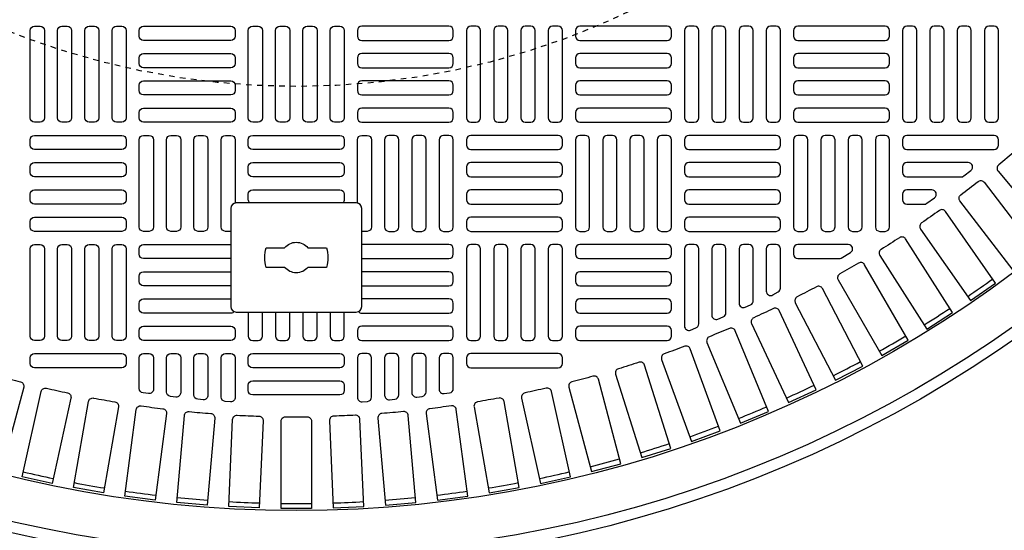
# Model space of a CAD drawing. Extents: x 1081 to 2220, y 0 to 2796.
# Tile 112 of 161: x 1771 to 1789, y 1295 to 1304. Entities that reach past the tile are written whole.
import ezdxf

# ---------------------------------------------------------------- set-up
doc = ezdxf.new("R2010")
doc.units = 0
doc.header["$MEASUREMENT"] = 0
doc.header["$PDSIZE"] = 1
doc.linetypes.add('HIDDEN2', pattern=[0.28125, 0.1875, -0.09375])
doc.layers.get('DEFPOINTS').update_dxf_attribs({"linetype": 'CONTINUOUS'})
for name, color, linetype in [('DIM', 3, 'CONTINUOUS'), ('TANK-MANHOLE-COVER-40', 2, 'CONTINUOUS'), ('TANK-MANHOLE-COVER-HATCH-40', 252, 'CONTINUOUS'), ('TANK-SLOPE', 3, 'CONTINUOUS')]:
    doc.layers.add(name, color=color, linetype=linetype)
doc.styles.add('SIMPLEX', font='simplex')
doc.dimstyles.new('DIM64', dxfattribs={"dimscale": 64, "dimtxt": 0.09375, "dimasz": 0.09375, "dimexe": 0.0625, "dimexo": 0.0625, "dimgap": 0.046875, "dimtad": 1, "dimdec": 4, "dimzin": 3, "dimdsep": 46, "dimlunit": 4, "dimtxsty": 'SIMPLEX', "dimcen": 0, "dimclrd": 256, "dimclre": 256, "dimclrt": 256, "dimadec": 0, "dimazin": 0, "dimtfac": 1, "dimtdec": 4, "dimtmove": 0, "dimatfit": 3, "dimfxl": 1, "dimfrac": 2, "dimtolj": 1, "dimtzin": 0, "dimarcsym": 0})

# ---------------------------------------------------------------- blocks, each defined once
blk = doc.blocks.new('*D63')
at = {"layer": 'DEFPOINTS', "color": 0, "transparency": 16777216}
for p in [(1524.635, 1317.018), (1875.135, 1317.018), (1524.635, 1188.018)]:
    blk.add_point(p, dxfattribs=at)
at = {"layer": 'DIM', "lineweight": -2, "transparency": 16777216}
for p, q in [((1524.635, 1313.018), (1524.635, 1184.018)), ((1869.135, 1188.018), (1530.635, 1188.018))]:
    blk.add_line(p, q, dxfattribs=at)
at = {"layer": 'DIM', "transparency": 16777216}
for points in [[(1530.635, 1189.018), (1530.635, 1187.018), (1524.635, 1188.018)], [(1869.135, 1189.018), (1869.135, 1187.018), (1875.135, 1188.018)]]:
    blk.add_solid(points, dxfattribs=at)
at = {"layer": 'DIM', "transparency": 16777216, "insert": (1699.885, 1195.59), "char_height": 6, "attachment_point": 5, "style": 'SIMPLEX'}
blk.add_mtext('\\A1;29\'-2 1/2" (F.V. TANK LENGTH)', dxfattribs=at)

msp = doc.modelspace()

# ---------------------------------------------------------------- linework, layer by layer
at = {"layer": 'DEFPOINTS', "color": 8, "linetype": 'HIDDEN2', "ltscale": 0.125}
msp.add_circle((1775.88576, 1317.01839), 14, dxfattribs=at)
msp.add_circle((1775.88576, 1317.01839), 14, dxfattribs=at)
at = {"layer": 'TANK-MANHOLE-COVER-40', "color": 2, "linetype": 'Continuous', "flags": 128}
for points in [[(1776.96767, 1298.94753, 0.41421356), (1777.06609, 1299.04595), (1777.06609, 1300.8176, 0.41421356), (1776.96767, 1300.91603), (1774.80231, 1300.91603, 0.41421356), (1774.70389, 1300.8176), (1774.70389, 1299.04595, 0.41421356), (1774.80231, 1298.94753)], [(1776.09609, 1299.75461, -0.4662524), (1775.67389, 1299.75461), (1775.34231, 1299.75461, -0.15910028), (1775.34231, 1300.10894), (1775.67389, 1300.10894, -0.4662524), (1776.09609, 1300.10894), (1776.42767, 1300.10894, -0.15910028), (1776.42767, 1299.75461)]]:
    msp.add_lwpolyline(points, format="xyb", close=True, dxfattribs=at)
at = {"layer": 'TANK-MANHOLE-COVER-40', "color": 4, "linetype": 'Continuous'}
msp.add_circle((1775.88499, 1317.01839), 22.63902, dxfattribs=at)
at = {"layer": 'TANK-MANHOLE-COVER-40', "color": 1, "linetype": 'Continuous'}
msp.add_circle((1775.88499, 1317.01839), 22.44094, dxfattribs=at)
at = {"layer": 'TANK-MANHOLE-COVER-40', "color": 2, "linetype": 'Continuous'}
msp.add_circle((1775.88499, 1317.01839), 21.65354, dxfattribs=at)
at = {"layer": 'TANK-MANHOLE-COVER-HATCH-40', "linetype": 'Continuous', "flags": 128}
for points in [[(1771.25901, 1304.10501, -0.41421356), (1771.33775, 1304.02627), (1771.33775, 1302.45146, -0.41421356), (1771.25901, 1302.37272), (1771.16058, 1302.37272, -0.41421356), (1771.08184, 1302.45146), (1771.08184, 1304.02627, -0.41421356), (1771.16058, 1304.10501)], [(1771.75113, 1304.10501, -0.41421356), (1771.82987, 1304.02627), (1771.82987, 1302.45146, -0.41421356), (1771.75113, 1302.37272), (1771.65271, 1302.37272, -0.41421356), (1771.57397, 1302.45146), (1771.57397, 1304.02627, -0.41421356), (1771.65271, 1304.10501)], [(1772.24326, 1304.10501, -0.41421356), (1772.322, 1304.02627), (1772.322, 1302.45146, -0.41421356), (1772.24326, 1302.37272), (1772.14483, 1302.37272, -0.41421356), (1772.06609, 1302.45146), (1772.06609, 1304.02627, -0.41421356), (1772.14483, 1304.10501)], [(1772.73539, 1304.10501, -0.41421356), (1772.81413, 1304.02627), (1772.81413, 1302.45146, -0.41421356), (1772.73539, 1302.37272), (1772.63696, 1302.37272, -0.41421356), (1772.55822, 1302.45146), (1772.55822, 1304.02627, -0.41421356), (1772.63696, 1304.10501)], [(1773.05035, 1304.02627, -0.41421356), (1773.12909, 1304.10501), (1774.70389, 1304.10501, -0.41421356), (1774.78263, 1304.02627), (1774.78263, 1303.92784, -0.41421356), (1774.70389, 1303.8491), (1773.12909, 1303.8491, -0.41421356), (1773.05035, 1303.92784)], [(1775.19602, 1304.10501, -0.41421356), (1775.27476, 1304.02627), (1775.27476, 1302.45146, -0.41421356), (1775.19602, 1302.37272), (1775.09759, 1302.37272, -0.41421356), (1775.01885, 1302.45146), (1775.01885, 1304.02627, -0.41421356), (1775.09759, 1304.10501)], [(1775.68814, 1304.10501, -0.41421356), (1775.76688, 1304.02627), (1775.76688, 1302.45146, -0.41421356), (1775.68814, 1302.37272), (1775.58972, 1302.37272, -0.41421356), (1775.51098, 1302.45146), (1775.51098, 1304.02627, -0.41421356), (1775.58972, 1304.10501)], [(1776.18027, 1304.10501, -0.41421356), (1776.25901, 1304.02627), (1776.25901, 1302.45146, -0.41421356), (1776.18027, 1302.37272), (1776.08184, 1302.37272, -0.41421356), (1776.0031, 1302.45146), (1776.0031, 1304.02627, -0.41421356), (1776.08184, 1304.10501)], [(1776.67239, 1304.10501, -0.41421356), (1776.75113, 1304.02627), (1776.75113, 1302.45146, -0.41421356), (1776.67239, 1302.37272), (1776.57397, 1302.37272, -0.41421356), (1776.49523, 1302.45146), (1776.49523, 1304.02627, -0.41421356), (1776.57397, 1304.10501)], [(1778.71964, 1304.02627, 0.41421356), (1778.6409, 1304.10501), (1777.06609, 1304.10501, 0.41421356), (1776.98735, 1304.02627), (1776.98735, 1303.92784, 0.41421356), (1777.06609, 1303.8491), (1778.6409, 1303.8491, 0.41421356), (1778.71964, 1303.92784)], [(1779.0346, 1304.10501, 0.41421356), (1778.95586, 1304.02627), (1778.95586, 1302.45146, 0.41421356), (1779.0346, 1302.37272), (1779.13302, 1302.37272, 0.41421356), (1779.21176, 1302.45146), (1779.21176, 1304.02627, 0.41421356), (1779.13302, 1304.10501)], [(1779.52672, 1304.10501, 0.41421356), (1779.44798, 1304.02627), (1779.44798, 1302.45146, 0.41421356), (1779.52672, 1302.37272), (1779.62515, 1302.37272, 0.41421356), (1779.70389, 1302.45146), (1779.70389, 1304.02627, 0.41421356), (1779.62515, 1304.10501)], [(1780.01885, 1304.10501, 0.41421356), (1779.94011, 1304.02627), (1779.94011, 1302.45146, 0.41421356), (1780.01885, 1302.37272), (1780.11728, 1302.37272, 0.41421356), (1780.19602, 1302.45146), (1780.19602, 1304.02627, 0.41421356), (1780.11728, 1304.10501)], [(1780.51098, 1304.10501, 0.41421356), (1780.43224, 1304.02627), (1780.43224, 1302.45146, 0.41421356), (1780.51098, 1302.37272), (1780.6094, 1302.37272, 0.41421356), (1780.68814, 1302.45146), (1780.68814, 1304.02627, 0.41421356), (1780.6094, 1304.10501)], [(1782.65665, 1304.02627, 0.41421356), (1782.57791, 1304.10501), (1781.0031, 1304.10501, 0.41421356), (1780.92436, 1304.02627), (1780.92436, 1303.92784, 0.41421356), (1781.0031, 1303.8491), (1782.57791, 1303.8491, 0.41421356), (1782.65665, 1303.92784)], [(1782.97161, 1304.10501, 0.41421356), (1782.89287, 1304.02627), (1782.89287, 1302.45146, 0.41421356), (1782.97161, 1302.37272), (1783.07003, 1302.37272, 0.41421356), (1783.14877, 1302.45146), (1783.14877, 1304.02627, 0.41421356), (1783.07003, 1304.10501)], [(1783.46373, 1304.10501, 0.41421356), (1783.38499, 1304.02627), (1783.38499, 1302.45146, 0.41421356), (1783.46373, 1302.37272), (1783.56216, 1302.37272, 0.41421356), (1783.6409, 1302.45146), (1783.6409, 1304.02627, 0.41421356), (1783.56216, 1304.10501)], [(1783.95586, 1304.10501, 0.41421356), (1783.87712, 1304.02627), (1783.87712, 1302.45146, 0.41421356), (1783.95586, 1302.37272), (1784.05428, 1302.37272, 0.41421356), (1784.13302, 1302.45146), (1784.13302, 1304.02627, 0.41421356), (1784.05428, 1304.10501)], [(1784.44798, 1304.10501, 0.41421356), (1784.36924, 1304.02627), (1784.36924, 1302.45146, 0.41421356), (1784.44798, 1302.37272), (1784.54641, 1302.37272, 0.41421356), (1784.62515, 1302.45146), (1784.62515, 1304.02627, 0.41421356), (1784.54641, 1304.10501)], [(1786.59365, 1304.02627, 0.41421356), (1786.51491, 1304.10501), (1784.94011, 1304.10501, 0.41421356), (1784.86137, 1304.02627), (1784.86137, 1303.92784, 0.41421356), (1784.94011, 1303.8491), (1786.51491, 1303.8491, 0.41421356), (1786.59365, 1303.92784)], [(1786.90861, 1304.10501, 0.41421356), (1786.82987, 1304.02627), (1786.82987, 1302.45146, 0.41421356), (1786.90861, 1302.37272), (1787.00704, 1302.37272, 0.41421356), (1787.08578, 1302.45146), (1787.08578, 1304.02627, 0.41421356), (1787.00704, 1304.10501)], [(1787.40074, 1304.10501, 0.41421356), (1787.322, 1304.02627), (1787.322, 1302.45146, 0.41421356), (1787.40074, 1302.37272), (1787.49917, 1302.37272, 0.41421356), (1787.57791, 1302.45146), (1787.57791, 1304.02627, 0.41421356), (1787.49917, 1304.10501)], [(1787.89287, 1304.10501, 0.41421356), (1787.81413, 1304.02627), (1787.81413, 1302.45146, 0.41421356), (1787.89287, 1302.37272), (1787.99129, 1302.37272, 0.41421356), (1788.07003, 1302.45146), (1788.07003, 1304.02627, 0.41421356), (1787.99129, 1304.10501)], [(1788.38499, 1304.10501, 0.41421356), (1788.30625, 1304.02627), (1788.30625, 1302.45146, 0.41421356), (1788.38499, 1302.37272), (1788.48342, 1302.37272, 0.41421356), (1788.56216, 1302.45146), (1788.56216, 1304.02627, 0.41421356), (1788.48342, 1304.10501)], [(1773.05035, 1303.53414, -0.41421356), (1773.12909, 1303.61288), (1774.70389, 1303.61288, -0.41421356), (1774.78263, 1303.53414), (1774.78263, 1303.43571, -0.41421356), (1774.70389, 1303.35697), (1773.12909, 1303.35697, -0.41421356), (1773.05035, 1303.43571)], [(1778.71964, 1303.53414, 0.41421356), (1778.6409, 1303.61288), (1777.06609, 1303.61288, 0.41421356), (1776.98735, 1303.53414), (1776.98735, 1303.43571, 0.41421356), (1777.06609, 1303.35697), (1778.6409, 1303.35697, 0.41421356), (1778.71964, 1303.43571)], [(1782.65665, 1303.53414, 0.41421356), (1782.57791, 1303.61288), (1781.0031, 1303.61288, 0.41421356), (1780.92436, 1303.53414), (1780.92436, 1303.43571, 0.41421356), (1781.0031, 1303.35697), (1782.57791, 1303.35697, 0.41421356), (1782.65665, 1303.43571)], [(1786.59365, 1303.53414, 0.41421356), (1786.51491, 1303.61288), (1784.94011, 1303.61288, 0.41421356), (1784.86137, 1303.53414), (1784.86137, 1303.43571, 0.41421356), (1784.94011, 1303.35697), (1786.51491, 1303.35697, 0.41421356), (1786.59365, 1303.43571)], [(1773.05035, 1303.04201, -0.41421356), (1773.12909, 1303.12075), (1774.70389, 1303.12075, -0.41421356), (1774.78263, 1303.04201), (1774.78263, 1302.94359, -0.41421356), (1774.70389, 1302.86485), (1773.12909, 1302.86485, -0.41421356), (1773.05035, 1302.94359)], [(1778.71964, 1303.04201, 0.41421356), (1778.6409, 1303.12075), (1777.06609, 1303.12075, 0.41421356), (1776.98735, 1303.04201), (1776.98735, 1302.94359, 0.41421356), (1777.06609, 1302.86485), (1778.6409, 1302.86485, 0.41421356), (1778.71964, 1302.94359)], [(1782.65665, 1303.04201, 0.41421356), (1782.57791, 1303.12075), (1781.0031, 1303.12075, 0.41421356), (1780.92436, 1303.04201), (1780.92436, 1302.94359, 0.41421356), (1781.0031, 1302.86485), (1782.57791, 1302.86485, 0.41421356), (1782.65665, 1302.94359)], [(1786.59365, 1303.04201, 0.41421356), (1786.51491, 1303.12075), (1784.94011, 1303.12075, 0.41421356), (1784.86137, 1303.04201), (1784.86137, 1302.94359, 0.41421356), (1784.94011, 1302.86485), (1786.51491, 1302.86485, 0.41421356), (1786.59365, 1302.94359)], [(1773.05035, 1302.54989, -0.41421356), (1773.12909, 1302.62863), (1774.70389, 1302.62863, -0.41421356), (1774.78263, 1302.54989), (1774.78263, 1302.45146, -0.41421356), (1774.70389, 1302.37272), (1773.12909, 1302.37272, -0.41421356), (1773.05035, 1302.45146)], [(1778.71964, 1302.54989, 0.41421356), (1778.6409, 1302.62863), (1777.06609, 1302.62863, 0.41421356), (1776.98735, 1302.54989), (1776.98735, 1302.45146, 0.41421356), (1777.06609, 1302.37272), (1778.6409, 1302.37272, 0.41421356), (1778.71964, 1302.45146)], [(1782.65665, 1302.54989, 0.41421356), (1782.57791, 1302.62863), (1781.0031, 1302.62863, 0.41421356), (1780.92436, 1302.54989), (1780.92436, 1302.45146, 0.41421356), (1781.0031, 1302.37272), (1782.57791, 1302.37272, 0.41421356), (1782.65665, 1302.45146)], [(1786.59365, 1302.54989, 0.41421356), (1786.51491, 1302.62863), (1784.94011, 1302.62863, 0.41421356), (1784.86137, 1302.54989), (1784.86137, 1302.45146, 0.41421356), (1784.94011, 1302.37272), (1786.51491, 1302.37272, 0.41421356), (1786.59365, 1302.45146)], [(1772.81413, 1301.95934, -0.41421356), (1772.73539, 1301.8806), (1771.16058, 1301.8806, -0.41421356), (1771.08184, 1301.95934), (1771.08184, 1302.05776, -0.41421356), (1771.16058, 1302.1365), (1772.73539, 1302.1365, -0.41421356), (1772.81413, 1302.05776)], [(1773.22751, 1302.1365, -0.41421356), (1773.30625, 1302.05776), (1773.30625, 1300.48296, -0.41421356), (1773.22751, 1300.40422), (1773.12909, 1300.40422, -0.41421356), (1773.05035, 1300.48296), (1773.05035, 1302.05776, -0.41421356), (1773.12909, 1302.1365)], [(1773.71964, 1302.1365, -0.41421356), (1773.79838, 1302.05776), (1773.79838, 1300.48296, -0.41421356), (1773.71964, 1300.40422), (1773.62121, 1300.40422, -0.41421356), (1773.54247, 1300.48296), (1773.54247, 1302.05776, -0.41421356), (1773.62121, 1302.1365)], [(1774.21176, 1302.1365, -0.41421356), (1774.2905, 1302.05776), (1774.2905, 1300.48296, -0.41421356), (1774.21176, 1300.40422), (1774.11334, 1300.40422, -0.41421356), (1774.0346, 1300.48296), (1774.0346, 1302.05776, -0.41421356), (1774.11334, 1302.1365)], [(1777.55822, 1302.1365, 0.41421356), (1777.47948, 1302.05776), (1777.47948, 1300.48296, 0.41421356), (1777.55822, 1300.40422), (1777.65665, 1300.40422, 0.41421356), (1777.73539, 1300.48296), (1777.73539, 1302.05776, 0.41421356), (1777.65665, 1302.1365)], [(1778.05035, 1302.1365, 0.41421356), (1777.97161, 1302.05776), (1777.97161, 1300.48296, 0.41421356), (1778.05035, 1300.40422), (1778.14877, 1300.40422, 0.41421356), (1778.22751, 1300.48296), (1778.22751, 1302.05776, 0.41421356), (1778.14877, 1302.1365)], [(1778.54247, 1302.1365, 0.41421356), (1778.46373, 1302.05776), (1778.46373, 1300.48296, 0.41421356), (1778.54247, 1300.40422), (1778.6409, 1300.40422, 0.41421356), (1778.71964, 1300.48296), (1778.71964, 1302.05776, 0.41421356), (1778.6409, 1302.1365)], [(1778.95586, 1301.95934, 0.41421356), (1779.0346, 1301.8806), (1780.6094, 1301.8806, 0.41421356), (1780.68814, 1301.95934), (1780.68814, 1302.05776, 0.41421356), (1780.6094, 1302.1365), (1779.0346, 1302.1365, 0.41421356), (1778.95586, 1302.05776)], [(1781.0031, 1302.1365, 0.41421356), (1780.92436, 1302.05776), (1780.92436, 1300.48296, 0.41421356), (1781.0031, 1300.40422), (1781.10153, 1300.40422, 0.41421356), (1781.18027, 1300.48296), (1781.18027, 1302.05776, 0.41421356), (1781.10153, 1302.1365)], [(1781.49523, 1302.1365, 0.41421356), (1781.41649, 1302.05776), (1781.41649, 1300.48296, 0.41421356), (1781.49523, 1300.40422), (1781.59365, 1300.40422, 0.41421356), (1781.67239, 1300.48296), (1781.67239, 1302.05776, 0.41421356), (1781.59365, 1302.1365)], [(1781.98735, 1302.1365, 0.41421356), (1781.90861, 1302.05776), (1781.90861, 1300.48296, 0.41421356), (1781.98735, 1300.40422), (1782.08578, 1300.40422, 0.41421356), (1782.16452, 1300.48296), (1782.16452, 1302.05776, 0.41421356), (1782.08578, 1302.1365)], [(1782.47948, 1302.1365, 0.41421356), (1782.40074, 1302.05776), (1782.40074, 1300.48296, 0.41421356), (1782.47948, 1300.40422), (1782.57791, 1300.40422, 0.41421356), (1782.65665, 1300.48296), (1782.65665, 1302.05776, 0.41421356), (1782.57791, 1302.1365)], [(1782.89287, 1301.95934, 0.41421356), (1782.97161, 1301.8806), (1784.54641, 1301.8806, 0.41421356), (1784.62515, 1301.95934), (1784.62515, 1302.05776, 0.41421356), (1784.54641, 1302.1365), (1782.97161, 1302.1365, 0.41421356), (1782.89287, 1302.05776)], [(1784.94011, 1302.1365, 0.41421356), (1784.86137, 1302.05776), (1784.86137, 1300.48296, 0.41421356), (1784.94011, 1300.40422), (1785.03854, 1300.40422, 0.41421356), (1785.11728, 1300.48296), (1785.11728, 1302.05776, 0.41421356), (1785.03854, 1302.1365)], [(1785.43224, 1302.1365, 0.41421356), (1785.3535, 1302.05776), (1785.3535, 1300.48296, 0.41421356), (1785.43224, 1300.40422), (1785.53066, 1300.40422, 0.41421356), (1785.6094, 1300.48296), (1785.6094, 1302.05776, 0.41421356), (1785.53066, 1302.1365)], [(1785.92436, 1302.1365, 0.41421356), (1785.84562, 1302.05776), (1785.84562, 1300.48296, 0.41421356), (1785.92436, 1300.40422), (1786.02279, 1300.40422, 0.41421356), (1786.10153, 1300.48296), (1786.10153, 1302.05776, 0.41421356), (1786.02279, 1302.1365)], [(1786.41649, 1302.1365, 0.41421356), (1786.33775, 1302.05776), (1786.33775, 1300.48296, 0.41421356), (1786.41649, 1300.40422), (1786.51491, 1300.40422, 0.41421356), (1786.59365, 1300.48296), (1786.59365, 1302.05776, 0.41421356), (1786.51491, 1302.1365)], [(1772.81413, 1301.46721, -0.41421356), (1772.73539, 1301.38847), (1771.16058, 1301.38847, -0.41421356), (1771.08184, 1301.46721), (1771.08184, 1301.56564, -0.41421356), (1771.16058, 1301.64438), (1772.73539, 1301.64438, -0.41421356), (1772.81413, 1301.56564)], [(1778.95586, 1301.46721, 0.41421356), (1779.0346, 1301.38847), (1780.6094, 1301.38847, 0.41421356), (1780.68814, 1301.46721), (1780.68814, 1301.56564, 0.41421356), (1780.6094, 1301.64438), (1779.0346, 1301.64438, 0.41421356), (1778.95586, 1301.56564)], [(1782.89287, 1301.46721, 0.41421356), (1782.97161, 1301.38847), (1784.54641, 1301.38847, 0.41421356), (1784.62515, 1301.46721), (1784.62515, 1301.56564, 0.41421356), (1784.54641, 1301.64438), (1782.97161, 1301.64438, 0.41421356), (1782.89287, 1301.56564)], [(1772.81413, 1300.97508, -0.41421356), (1772.73539, 1300.89634), (1771.16058, 1300.89634, -0.41421356), (1771.08184, 1300.97508), (1771.08184, 1301.07351, -0.41421356), (1771.16058, 1301.15225), (1772.73539, 1301.15225, -0.41421356), (1772.81413, 1301.07351)], [(1778.95586, 1300.97508, 0.41421356), (1779.0346, 1300.89634), (1780.6094, 1300.89634, 0.41421356), (1780.68814, 1300.97508), (1780.68814, 1301.07351, 0.41421356), (1780.6094, 1301.15225), (1779.0346, 1301.15225, 0.41421356), (1778.95586, 1301.07351)], [(1782.89287, 1300.97508, 0.41421356), (1782.97161, 1300.89634), (1784.54641, 1300.89634, 0.41421356), (1784.62515, 1300.97508), (1784.62515, 1301.07351, 0.41421356), (1784.54641, 1301.15225), (1782.97161, 1301.15225, 0.41421356), (1782.89287, 1301.07351)], [(1772.81413, 1300.48296, -0.41421356), (1772.73539, 1300.40422), (1771.16058, 1300.40422, -0.41421356), (1771.08184, 1300.48296), (1771.08184, 1300.58138, -0.41421356), (1771.16058, 1300.66012), (1772.73539, 1300.66012, -0.41421356), (1772.81413, 1300.58138)], [(1778.95586, 1300.48296, 0.41421356), (1779.0346, 1300.40422), (1780.6094, 1300.40422, 0.41421356), (1780.68814, 1300.48296), (1780.68814, 1300.58138, 0.41421356), (1780.6094, 1300.66012), (1779.0346, 1300.66012, 0.41421356), (1778.95586, 1300.58138)], [(1782.89287, 1300.48296, 0.41421356), (1782.97161, 1300.40422), (1784.54641, 1300.40422, 0.41421356), (1784.62515, 1300.48296), (1784.62515, 1300.58138, 0.41421356), (1784.54641, 1300.66012), (1782.97161, 1300.66012, 0.41421356), (1782.89287, 1300.58138)], [(1771.25901, 1300.168, -0.41421356), (1771.33775, 1300.08926), (1771.33775, 1298.51445, -0.41421356), (1771.25901, 1298.43571), (1771.16058, 1298.43571, -0.41421356), (1771.08184, 1298.51445), (1771.08184, 1300.08926, -0.41421356), (1771.16058, 1300.168)], [(1771.75113, 1300.168, -0.41421356), (1771.82987, 1300.08926), (1771.82987, 1298.51445, -0.41421356), (1771.75113, 1298.43571), (1771.65271, 1298.43571, -0.41421356), (1771.57397, 1298.51445), (1771.57397, 1300.08926, -0.41421356), (1771.65271, 1300.168)], [(1772.24326, 1300.168, -0.41421356), (1772.322, 1300.08926), (1772.322, 1298.51445, -0.41421356), (1772.24326, 1298.43571), (1772.14483, 1298.43571, -0.41421356), (1772.06609, 1298.51445), (1772.06609, 1300.08926, -0.41421356), (1772.14483, 1300.168)], [(1772.73539, 1300.168, -0.41421356), (1772.81413, 1300.08926), (1772.81413, 1298.51445, -0.41421356), (1772.73539, 1298.43571), (1772.63696, 1298.43571, -0.41421356), (1772.55822, 1298.51445), (1772.55822, 1300.08926, -0.41421356), (1772.63696, 1300.168)], [(1779.0346, 1300.168, 0.41421356), (1778.95586, 1300.08926), (1778.95586, 1298.51445, 0.41421356), (1779.0346, 1298.43571), (1779.13302, 1298.43571, 0.41421356), (1779.21176, 1298.51445), (1779.21176, 1300.08926, 0.41421356), (1779.13302, 1300.168)], [(1779.52672, 1300.168, 0.41421356), (1779.44798, 1300.08926), (1779.44798, 1298.51445, 0.41421356), (1779.52672, 1298.43571), (1779.62515, 1298.43571, 0.41421356), (1779.70389, 1298.51445), (1779.70389, 1300.08926, 0.41421356), (1779.62515, 1300.168)], [(1780.01885, 1300.168, 0.41421356), (1779.94011, 1300.08926), (1779.94011, 1298.51445, 0.41421356), (1780.01885, 1298.43571), (1780.11728, 1298.43571, 0.41421356), (1780.19602, 1298.51445), (1780.19602, 1300.08926, 0.41421356), (1780.11728, 1300.168)], [(1780.51098, 1300.168, 0.41421356), (1780.43224, 1300.08926), (1780.43224, 1298.51445, 0.41421356), (1780.51098, 1298.43571), (1780.6094, 1298.43571, 0.41421356), (1780.68814, 1298.51445), (1780.68814, 1300.08926, 0.41421356), (1780.6094, 1300.168)], [(1782.65665, 1300.08926, 0.41421356), (1782.57791, 1300.168), (1781.0031, 1300.168, 0.41421356), (1780.92436, 1300.08926), (1780.92436, 1299.99083, 0.41421356), (1781.0031, 1299.91209), (1782.57791, 1299.91209, 0.41421356), (1782.65665, 1299.99083)], [(1782.65665, 1299.59713, 0.41421356), (1782.57791, 1299.67587), (1781.0031, 1299.67587, 0.41421356), (1780.92436, 1299.59713), (1780.92436, 1299.49871, 0.41421356), (1781.0031, 1299.41997), (1782.57791, 1299.41997, 0.41421356), (1782.65665, 1299.49871)], [(1782.65665, 1299.10501, 0.41421356), (1782.57791, 1299.18375), (1781.0031, 1299.18375, 0.41421356), (1780.92436, 1299.10501), (1780.92436, 1299.00658, 0.41421356), (1781.0031, 1298.92784), (1782.57791, 1298.92784, 0.41421356), (1782.65665, 1299.00658)], [(1773.05035, 1298.61288, -0.41421356), (1773.12909, 1298.69162), (1774.70389, 1298.69162, -0.41421356), (1774.78263, 1298.61288), (1774.78263, 1298.51445, -0.41421356), (1774.70389, 1298.43571), (1773.12909, 1298.43571, -0.41421356), (1773.05035, 1298.51445)], [(1778.71964, 1298.61288, 0.41421356), (1778.6409, 1298.69162), (1777.06609, 1298.69162, 0.41421356), (1776.98735, 1298.61288), (1776.98735, 1298.51445, 0.41421356), (1777.06609, 1298.43571), (1778.6409, 1298.43571, 0.41421356), (1778.71964, 1298.51445)], [(1782.65665, 1298.61288, 0.41421356), (1782.57791, 1298.69162), (1781.0031, 1298.69162, 0.41421356), (1780.92436, 1298.61288), (1780.92436, 1298.51445, 0.41421356), (1781.0031, 1298.43571), (1782.57791, 1298.43571, 0.41421356), (1782.65665, 1298.51445)]]:
    msp.add_lwpolyline(points, format="xyb", close=True, dxfattribs=at)
at = {"layer": 'TANK-MANHOLE-COVER-HATCH-40', "linetype": 'Continuous'}
for points in [[(1774.70389, 1300.40422), (1774.70389, 1300.40422), (1774.60546, 1300.40422, -0.41421356), (1774.52672, 1300.48296), (1774.52672, 1300.48296), (1774.52672, 1302.05776, -0.41421356), (1774.60546, 1302.1365), (1774.60546, 1302.1365), (1774.70389, 1302.1365, -0.41421356), (1774.78263, 1302.05776), (1774.78263, 1302.05776), (1774.78263, 1300.91395)], [(1776.98735, 1300.91395), (1776.98735, 1302.05776), (1776.98735, 1302.05776, -0.41421356), (1777.06609, 1302.1365), (1777.16452, 1302.1365), (1777.16452, 1302.1365, -0.41421356), (1777.24326, 1302.05776), (1777.24326, 1300.48296), (1777.24326, 1300.48296, -0.41421356), (1777.16452, 1300.40422), (1777.06609, 1300.40422), (1777.06609, 1300.40422)], [(1788.86502, 1301.85444, -0.00491171), (1788.56462, 1301.60236, 0.41709369), (1788.55431, 1301.49094), (1789.5672, 1300.28383), (1789.98943, 1300.63812), (1788.97654, 1301.84523, 0.41709369), (1788.86502, 1301.85444)], [(1787.88927, 1301.38847, 0.16819223), (1787.93795, 1301.40532), (1788.06308, 1301.50375, 0.71204699), (1788.0144, 1301.64438), (1786.90861, 1301.64438), (1786.90861, 1301.64438, 0.41421356), (1786.82987, 1301.56564), (1786.82987, 1301.46721), (1786.82987, 1301.46721, 0.41421356), (1786.90861, 1301.38847), (1787.91653, 1301.38847)], [(1788.19123, 1301.30269, -0.41709369), (1788.30224, 1301.28863), (1789.26151, 1300.03848), (1788.82423, 1299.70295), (1787.86496, 1300.95309, -0.41709369), (1787.88011, 1301.06396, 0.00491171), (1788.19123, 1301.30269)], [(1775.04551, 1300.91603, -0.21525044), (1775.01885, 1300.97508), (1775.01885, 1301.07351, -0.41421356), (1775.09759, 1301.15225), (1776.67239, 1301.15225, -0.41421356), (1776.75113, 1301.07351), (1776.75113, 1300.97508, -0.21525044), (1776.72448, 1300.91603)], [(1787.22317, 1300.89634, 0.15754945), (1787.26925, 1300.91123), (1787.40565, 1301.00966, 0.72778796), (1787.35958, 1301.15225), (1786.90861, 1301.15225), (1786.90861, 1301.15225, 0.41421356), (1786.82987, 1301.07351), (1786.82987, 1300.97508), (1786.82987, 1300.97508, 0.41421356), (1786.90861, 1300.89634), (1787.24861, 1300.89634)], [(1787.494, 1300.78085, -0.00491171), (1787.17277, 1300.55592, 0.41709369), (1787.1528, 1300.44582), (1788.05662, 1299.15503), (1788.50812, 1299.47117), (1787.6043, 1300.76197, 0.41709369), (1787.494, 1300.78085)], [(1774.70389, 1299.91209), (1773.12909, 1299.91209, -0.41421356), (1773.05035, 1299.99083), (1773.05035, 1300.08926, -0.41421356), (1773.12909, 1300.168), (1774.70389, 1300.168)], [(1777.06609, 1299.91209), (1778.6409, 1299.91209, 0.41421356), (1778.71964, 1299.99083), (1778.71964, 1300.08926, 0.41421356), (1778.6409, 1300.168), (1777.06609, 1300.168)], [(1785.68318, 1299.91209, 0.1342636), (1785.72325, 1299.92305), (1785.88975, 1300.02147, 0.76325856), (1785.84969, 1300.168), (1784.94011, 1300.168), (1784.94011, 1300.168, 0.41421356), (1784.86137, 1300.08926), (1784.86137, 1299.99083), (1784.86137, 1299.99083, 0.41421356), (1784.94011, 1299.91209), (1785.70471, 1299.91209)], [(1786.77468, 1300.28993, -0.00491171), (1786.44394, 1300.07923, 0.41709369), (1786.41919, 1299.9701), (1787.26585, 1298.64111), (1787.73071, 1298.93726), (1786.88405, 1300.26625, 0.41709369), (1786.77468, 1300.28993)], [(1786.03463, 1299.83085, -0.00491171), (1785.69502, 1299.63477, 0.41709369), (1785.66553, 1299.52683), (1786.45341, 1298.16217), (1786.93075, 1298.43776), (1786.14286, 1299.80242, 0.41709369), (1786.03463, 1299.83085)], [(1774.70389, 1299.41997), (1773.12909, 1299.41997, -0.41421356), (1773.05035, 1299.49871), (1773.05035, 1299.59713, -0.41421356), (1773.12909, 1299.67587), (1774.70389, 1299.67587)], [(1777.06609, 1299.41997), (1778.6409, 1299.41997, 0.41421356), (1778.71964, 1299.49871), (1778.71964, 1299.59713, 0.41421356), (1778.6409, 1299.67587), (1777.06609, 1299.67587)], [(1785.27526, 1299.40449, -0.00491171), (1784.92742, 1299.22341, 0.41709369), (1784.89325, 1299.11686), (1785.62085, 1297.71913), (1786.10976, 1297.97364), (1785.38215, 1299.37136, 0.41709369), (1785.27526, 1299.40449)], [(1774.76371, 1298.95538, -0.21912867), (1774.70389, 1298.92784), (1773.12909, 1298.92784), (1773.12909, 1298.92784, -0.41421356), (1773.05035, 1299.00658), (1773.05035, 1299.10501), (1773.05035, 1299.10501, -0.41421356), (1773.12909, 1299.18375), (1774.70389, 1299.18375), (1774.70389, 1299.18375)], [(1777.00627, 1298.95538, 0.21912867), (1777.06609, 1298.92784), (1778.6409, 1298.92784), (1778.6409, 1298.92784, 0.41421356), (1778.71964, 1299.00658), (1778.71964, 1299.10501), (1778.71964, 1299.10501, 0.41421356), (1778.6409, 1299.18375), (1777.06609, 1299.18375), (1777.06609, 1299.18375)], [(1775.01885, 1298.94753), (1775.01885, 1298.51445, 0.41421356), (1775.09759, 1298.43571), (1775.19602, 1298.43571, 0.41421356), (1775.27476, 1298.51445), (1775.27476, 1298.94753)], [(1775.51098, 1298.94753), (1775.51098, 1298.51445, 0.41421356), (1775.58972, 1298.43571), (1775.68814, 1298.43571, 0.41421356), (1775.76688, 1298.51445), (1775.76688, 1298.94753)], [(1776.0031, 1298.94753), (1776.0031, 1298.51445, 0.41421356), (1776.08184, 1298.43571), (1776.18027, 1298.43571, 0.41421356), (1776.25901, 1298.51445), (1776.25901, 1298.94753)], [(1776.49523, 1298.94753), (1776.49523, 1298.51445, 0.41421356), (1776.57397, 1298.43571), (1776.67239, 1298.43571, 0.41421356), (1776.75113, 1298.51445), (1776.75113, 1298.94753)], [(1784.49802, 1299.01166, -0.00491171), (1784.14261, 1298.84592, 0.41709369), (1784.10382, 1298.74096), (1784.76977, 1297.31283), (1785.26931, 1297.54577), (1784.60336, 1298.9739, 0.41709369), (1784.49802, 1299.01166)], [(1783.70438, 1298.6531, -0.00491171), (1783.34207, 1298.50303, 0.41709369), (1783.29874, 1298.39986), (1783.90177, 1296.94404), (1784.41099, 1297.15496), (1783.80797, 1298.61079, 0.41709369), (1783.70438, 1298.6531)], [(1782.89585, 1298.3295, -0.00491171), (1782.52735, 1298.19538, 0.41709369), (1782.47956, 1298.09419), (1783.0185, 1296.61346), (1783.53645, 1296.80197), (1782.9975, 1298.28271, 0.41709369), (1782.89585, 1298.3295)], [(1782.07398, 1298.04148, -0.00491171), (1781.69998, 1297.92356, 0.41709369), (1781.64782, 1297.82456), (1782.12166, 1296.32172), (1782.64733, 1296.48746), (1782.17349, 1297.9903, 0.41709369), (1782.07398, 1298.04148)], [(1770.52965, 1297.78958, 0.00491171), (1770.90845, 1297.68809, -0.41709369), (1770.96487, 1297.59145), (1770.55703, 1296.06938), (1770.02463, 1296.21203), (1770.43247, 1297.73411, -0.41709369), (1770.52965, 1297.78958)], [(1781.24033, 1297.78958, -0.00491171), (1780.86154, 1297.68809, 0.41709369), (1780.80511, 1297.59145), (1781.21295, 1296.06938), (1781.74535, 1296.21203), (1781.33751, 1297.73411, 0.41709369), (1781.24033, 1297.78958)], [(1771.3735, 1297.57429, 0.00491171), (1771.75636, 1297.48941, -0.41709369), (1771.81695, 1297.39533), (1771.47589, 1295.85691), (1770.93777, 1295.97621), (1771.27883, 1297.51463, -0.41709369), (1771.3735, 1297.57429)], [(1780.39648, 1297.57429, -0.00491171), (1780.01363, 1297.48941, 0.41709369), (1779.95304, 1297.39533), (1780.2941, 1295.85691), (1780.83221, 1295.97621), (1780.49115, 1297.51463, 0.41709369), (1780.39648, 1297.57429)], [(1772.22593, 1297.39601, 0.00491171), (1772.61213, 1297.32791, -0.41709369), (1772.67676, 1297.23656), (1772.40313, 1295.68473), (1771.86033, 1295.78044), (1772.13396, 1297.33227, -0.41709369), (1772.22593, 1297.39601)], [(1779.54405, 1297.39601, -0.00491171), (1779.15785, 1297.32791, 0.41709369), (1779.09322, 1297.23656), (1779.36685, 1295.68473), (1779.90966, 1295.78044), (1779.63603, 1297.33227, 0.41709369), (1779.54405, 1297.39601)], [(1773.08533, 1297.25508, 0.00491171), (1773.47413, 1297.20389, -0.41709369), (1773.54269, 1297.11545), (1773.33701, 1295.55316), (1772.79054, 1295.6251), (1772.99622, 1297.18739, -0.41709369), (1773.08533, 1297.25508)], [(1773.95006, 1297.15177, 0.00491171), (1774.34072, 1297.11759, -0.41709369), (1774.41307, 1297.03222), (1774.27573, 1295.46245), (1773.72665, 1295.51049), (1773.86399, 1297.08026, -0.41709369), (1773.95006, 1297.15177)], [(1777.81992, 1297.15177, -0.00491171), (1777.42926, 1297.11759, 0.41709369), (1777.35691, 1297.03222), (1777.49425, 1295.46245), (1778.04333, 1295.51049), (1777.906, 1297.08026, 0.41709369), (1777.81992, 1297.15177)], [(1778.68465, 1297.25508, -0.00491171), (1778.29585, 1297.20389, 0.41709369), (1778.2273, 1297.11545), (1778.43298, 1295.55316), (1778.97944, 1295.6251), (1778.77376, 1297.18739, 0.41709369), (1778.68465, 1297.25508)], [(1774.81847, 1297.08627, 0.00491171), (1775.21025, 1297.06917, -0.41709369), (1775.28626, 1296.98704), (1775.21752, 1295.41277), (1774.66687, 1295.43681), (1774.7356, 1297.01108, -0.41709369), (1774.81847, 1297.08627)], [(1775.68892, 1297.05872, 0.00491171), (1776.08107, 1297.05872, -0.41709369), (1776.16058, 1296.97999), (1776.16058, 1295.40422), (1775.6094, 1295.40422), (1775.6094, 1296.97999, -0.41709369), (1775.68892, 1297.05872)], [(1776.95151, 1297.08627, -0.00491171), (1776.55973, 1297.06917, 0.41709369), (1776.48373, 1296.98704), (1776.55246, 1295.41277), (1777.10312, 1295.43681), (1777.03438, 1297.01108, 0.41709369), (1776.95151, 1297.08627)]]:
    msp.add_lwpolyline(points, format="xyb", dxfattribs=at)
for points in [[(1776.75113, 1301.95934, -0.41421356), (1776.67239, 1301.8806), (1775.09759, 1301.8806, -0.41421356), (1775.01885, 1301.95934), (1775.01885, 1302.05776, -0.41421356), (1775.09759, 1302.1365), (1776.67239, 1302.1365, -0.41421356), (1776.75113, 1302.05776)], [(1786.82987, 1301.95934, 0.41421356), (1786.90861, 1301.8806), (1788.48342, 1301.8806, 0.41421356), (1788.56216, 1301.95934), (1788.56216, 1302.05776, 0.41421356), (1788.48342, 1302.1365), (1786.90861, 1302.1365, 0.41421356), (1786.82987, 1302.05776)], [(1776.75113, 1301.46721, -0.41421356), (1776.67239, 1301.38847), (1775.09759, 1301.38847, -0.41421356), (1775.01885, 1301.46721), (1775.01885, 1301.56564, -0.41421356), (1775.09759, 1301.64438), (1776.67239, 1301.64438, -0.41421356), (1776.75113, 1301.56564)], [(1783.14877, 1298.73409), (1783.14877, 1300.08926), (1783.14877, 1300.08926, 0.41421356), (1783.07003, 1300.168), (1782.97161, 1300.168), (1782.97161, 1300.168, 0.41421356), (1782.89287, 1300.08926), (1782.89287, 1298.69589, 0.52729524), (1783.00009, 1298.62249), (1783.09852, 1298.66068, 0.30950451)], [(1783.6409, 1298.9352), (1783.6409, 1300.08926), (1783.6409, 1300.08926, 0.41421356), (1783.56216, 1300.168), (1783.46373, 1300.168), (1783.46373, 1300.168, 0.41421356), (1783.38499, 1300.08926), (1783.38499, 1298.89393, 0.53592322), (1783.49418, 1298.82131), (1783.59261, 1298.86259, 0.30214843)], [(1784.13302, 1299.15213), (1784.13302, 1300.08926), (1784.13302, 1300.08926, 0.41421356), (1784.05428, 1300.168), (1783.95586, 1300.168), (1783.95586, 1300.168, 0.41421356), (1783.87712, 1300.08926), (1783.87712, 1299.10766, 0.54471323), (1783.98827, 1299.03591), (1784.0867, 1299.08037, 0.2947387)], [(1784.62515, 1299.3816), (1784.62515, 1300.08926), (1784.62515, 1300.08926, 0.41421356), (1784.54641, 1300.168), (1784.44798, 1300.168), (1784.44798, 1300.168, 0.41421356), (1784.36924, 1300.08926), (1784.36924, 1299.32478, 0.57735027), (1784.48735, 1299.25659), (1784.58578, 1299.31341, 0.26794919)], [(1772.81413, 1298.02233, -0.41421356), (1772.73539, 1297.94359), (1771.16058, 1297.94359, -0.41421356), (1771.08184, 1298.02233), (1771.08184, 1298.12075, -0.41421356), (1771.16058, 1298.19949), (1772.73539, 1298.19949, -0.41421356), (1772.81413, 1298.12075)], [(1773.05035, 1297.56732), (1773.05035, 1298.12075), (1773.05035, 1298.12075, -0.41421356), (1773.12909, 1298.19949), (1773.22751, 1298.19949), (1773.22751, 1298.19949, -0.41421356), (1773.30625, 1298.12075), (1773.30625, 1297.55368, -0.45513358), (1773.21671, 1297.47568), (1773.11828, 1297.48932, -0.37444426)], [(1773.54247, 1297.50392), (1773.54247, 1298.12075), (1773.54247, 1298.12075, -0.41421356), (1773.62121, 1298.19949), (1773.71964, 1298.19949), (1773.71964, 1298.19949, -0.41421356), (1773.79838, 1298.12075), (1773.79838, 1297.4928, -0.44756586), (1773.7108, 1297.41456), (1773.61237, 1297.42568, -0.38162971)], [(1774.0346, 1297.45311), (1774.0346, 1298.12075), (1774.0346, 1298.12075, -0.41421356), (1774.11334, 1298.19949), (1774.21176, 1298.19949), (1774.21176, 1298.19949, -0.41421356), (1774.2905, 1298.12075), (1774.2905, 1297.44448, -0.44006189), (1774.20489, 1297.36604), (1774.10646, 1297.37467, -0.3888292)], [(1774.52672, 1297.41478), (1774.52672, 1298.12075), (1774.52672, 1298.12075, -0.41421356), (1774.60546, 1298.19949), (1774.70389, 1298.19949), (1774.70389, 1298.19949, -0.41421356), (1774.78263, 1298.12075), (1774.78263, 1297.40863, -0.43261554), (1774.69898, 1297.33004), (1774.60055, 1297.33619, -0.39604796)], [(1776.75113, 1298.02233, -0.41421356), (1776.67239, 1297.94359), (1775.09759, 1297.94359, -0.41421356), (1775.01885, 1298.02233), (1775.01885, 1298.12075, -0.41421356), (1775.09759, 1298.19949), (1776.67239, 1298.19949, -0.41421356), (1776.75113, 1298.12075)], [(1777.24326, 1297.41478), (1777.24326, 1298.12075), (1777.24326, 1298.12075, 0.41421356), (1777.16452, 1298.19949), (1777.06609, 1298.19949), (1777.06609, 1298.19949, 0.41421356), (1776.98735, 1298.12075), (1776.98735, 1297.40863, 0.43261554), (1777.07101, 1297.33004), (1777.16943, 1297.33619, 0.39604796)], [(1777.73539, 1297.45311), (1777.73539, 1298.12075), (1777.73539, 1298.12075, 0.41421356), (1777.65665, 1298.19949), (1777.55822, 1298.19949), (1777.55822, 1298.19949, 0.41421356), (1777.47948, 1298.12075), (1777.47948, 1297.44448, 0.44006189), (1777.5651, 1297.36604), (1777.66352, 1297.37467, 0.3888292)], [(1778.22751, 1297.50392), (1778.22751, 1298.12075), (1778.22751, 1298.12075, 0.41421356), (1778.14877, 1298.19949), (1778.05035, 1298.19949), (1778.05035, 1298.19949, 0.41421356), (1777.97161, 1298.12075), (1777.97161, 1297.4928, 0.44756586), (1778.05919, 1297.41456), (1778.15761, 1297.42568, 0.38162971)], [(1778.71964, 1297.56732), (1778.71964, 1298.12075), (1778.71964, 1298.12075, 0.41421356), (1778.6409, 1298.19949), (1778.54247, 1298.19949), (1778.54247, 1298.19949, 0.41421356), (1778.46373, 1298.12075), (1778.46373, 1297.55368, 0.45513358), (1778.55328, 1297.47568), (1778.6517, 1297.48932, 0.37444426)], [(1778.95586, 1298.02233, 0.41421356), (1779.0346, 1297.94359), (1780.6094, 1297.94359, 0.41421356), (1780.68814, 1298.02233), (1780.68814, 1298.12075, 0.41421356), (1780.6094, 1298.19949), (1779.0346, 1298.19949, 0.41421356), (1778.95586, 1298.12075)], [(1776.75113, 1297.5302, -0.41421356), (1776.67239, 1297.45146), (1775.09759, 1297.45146, -0.41421356), (1775.01885, 1297.5302), (1775.01885, 1297.62863, -0.41421356), (1775.09759, 1297.70737), (1776.67239, 1297.70737, -0.41421356), (1776.75113, 1297.62863)]]:
    msp.add_lwpolyline(points, format="xyb", close=True, dxfattribs=at)
for start, end in [(304.266426, 305.733574), (301.766426, 303.233574), (299.266426, 300.733574), (296.766426, 298.233574), (294.266426, 295.733574), (291.766426, 293.233574), (289.266426, 290.733574), (286.766426, 288.233574), (284.266426, 285.733574), (256.766426, 258.233574), (281.766426, 283.233574), (259.266426, 260.733574), (279.266426, 280.733574), (261.766426, 263.233574), (264.266426, 265.733574), (274.266426, 275.733574), (276.766426, 278.233574), (266.766426, 268.233574), (269.266426, 270.733574), (271.766426, 273.233574)]:
    msp.add_arc((1775.88499, 1317.01839), 21.52559, start, end, dxfattribs=at)
at = {"layer": 'TANK-SLOPE'}
msp.add_lwpolyline([(1712.95074, 1299.70852, -0.74436939), (1712.95028, 1334.32659), (1765.94557, 1350.20076, -1.34341903), (1765.94645, 1283.83576)], format="xyb", close=True, dxfattribs=at)

# ---------------------------------------------------------------- dimensions: what is measured, and where the dimension line sits
at = {"layer": 'DIM'}
dim = msp.add_linear_dim(base=(1524.63499, 1188.01839), p1=(1875.13499, 1317.01839), p2=(1524.63499, 1317.01839), angle=180, text='<> (F.V. TANK LENGTH)', dimstyle='DIM64', override={"dimse1": 1}, dxfattribs=at)
dim.commit()
dim.dimension.update_dxf_attribs({"geometry": '*D63', "text_midpoint": (1699.88499, 1195.58982)})

doc.saveas('drawing.dxf')
